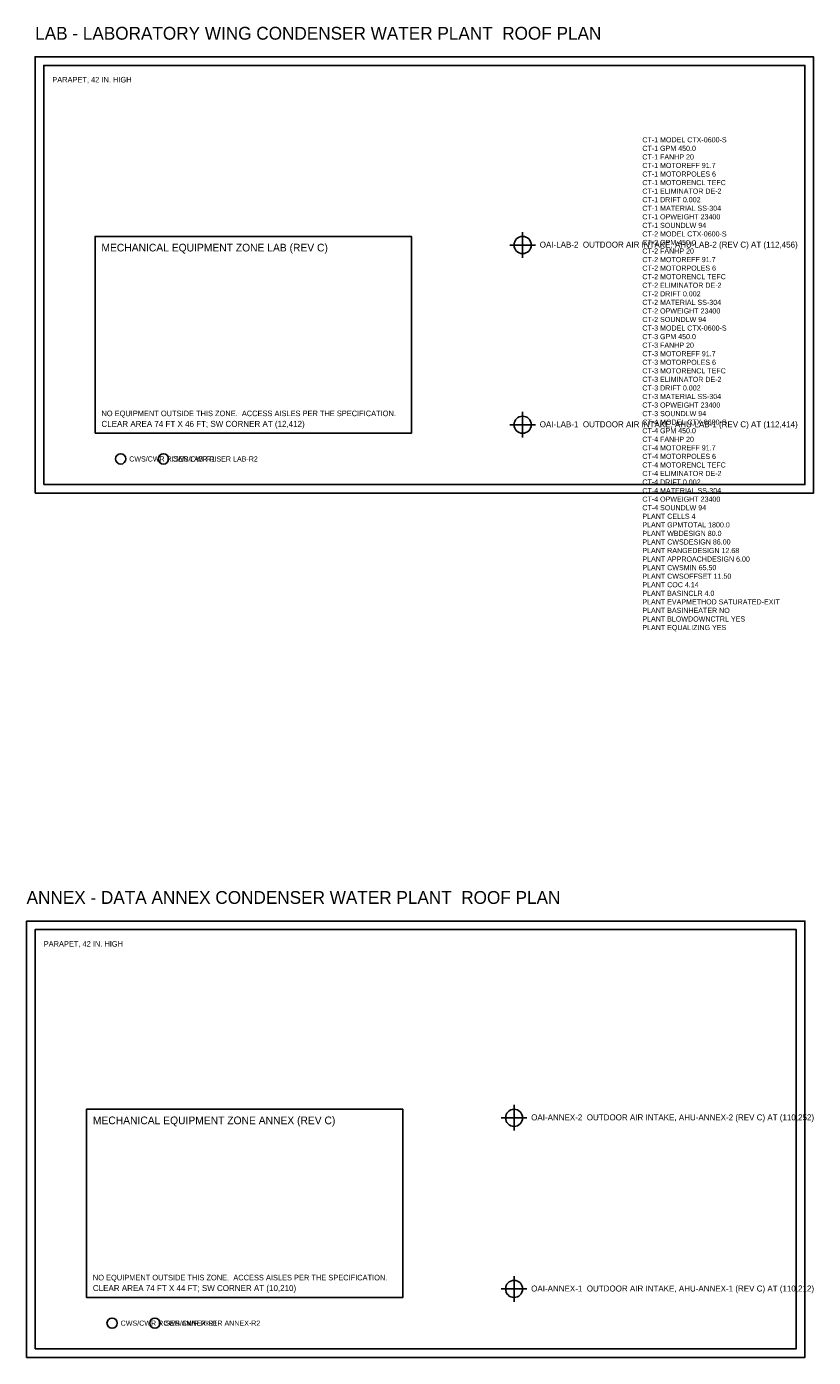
# Model space of a CAD drawing. Header units: feet. Extents: x -10 to 180, y -70 to 507.
# Tile 2 of 2: x -4 to 180, y 196 to 507. Entities that reach past the tile are written whole.
import ezdxf

# ---------------------------------------------------------------- set-up
doc = ezdxf.new("R2010")
doc.units = ezdxf.units.FT
for name, color, linetype in [('A-ROOF-OTLN', 8, 'Continuous'), ('A-ROOF-PRPT', 8, 'Continuous'), ('G-ANNO', 7, 'Continuous'), ('M-CTWR-SCHD', 7, 'Continuous'), ('M-CWTR-RISR', 5, 'Continuous'), ('M-EQPM-INTK', 1, 'Continuous'), ('M-EQPM-ZONE', 3, 'Continuous')]:
    doc.layers.add(name, color=color, linetype=linetype)

msp = doc.modelspace()

# ---------------------------------------------------------------- linework, layer by layer
at = {"layer": 'A-ROOF-OTLN'}
for points in [[(-2, 398), (180, 398), (180, 500), (-2, 500)], [(-4, 196), (178, 196), (178, 298), (-4, 298)]]:
    msp.add_lwpolyline(points, close=True, dxfattribs=at)
at = {"layer": 'A-ROOF-PRPT'}
for points in [[(0, 400), (178, 400), (178, 498), (0, 498)], [(-2, 198), (176, 198), (176, 296), (-2, 296)]]:
    msp.add_lwpolyline(points, close=True, dxfattribs=at)
at = {"layer": 'M-CWTR-RISR'}
for centre in [(18, 406), (28, 406), (16, 204), (26, 204)]:
    msp.add_circle(centre, 1.2, dxfattribs=at)
at = {"layer": 'M-EQPM-INTK'}
for p, q in [((112, 453), (112, 459)), ((109, 456), (115, 456)), ((112, 411), (112, 417)), ((109, 414), (115, 414)), ((107, 252), (113, 252)), ((110, 249), (110, 255)), ((110, 209), (110, 215)), ((107, 212), (113, 212))]:
    msp.add_line(p, q, dxfattribs=at)
for centre in [(112, 456), (112, 414), (110, 252), (110, 212)]:
    msp.add_circle(centre, 2, dxfattribs=at)
at = {"layer": 'M-EQPM-ZONE'}
for points in [[(12, 412), (86, 412), (86, 458), (12, 458)], [(10, 210), (84, 210), (84, 254), (10, 254)]]:
    msp.add_lwpolyline(points, close=True, dxfattribs=at)

# ---------------------------------------------------------------- texts
at = {"layer": 'G-ANNO'}
for s, height, p in [('LAB - LABORATORY WING CONDENSER WATER PLANT  ROOF PLAN', 3, (-2, 504)), ('PARAPET, 42 IN. HIGH', 1.3, (2, 494)), ('ANNEX - DATA ANNEX CONDENSER WATER PLANT  ROOF PLAN', 3, (-4, 302)), ('PARAPET, 42 IN. HIGH', 1.3, (0, 292))]:
    msp.add_text(s, height=height, dxfattribs=at).set_placement(p)
at = {"layer": 'M-CTWR-SCHD'}
for s, p in [('CT-1 MODEL CTX-0600-S', (140, 480)), ('CT-1 GPM 450.0', (140, 478)), ('CT-1 FANHP 20', (140, 476)), ('CT-1 MOTOREFF 91.7', (140, 474)), ('CT-1 MOTORPOLES 6', (140, 472)), ('CT-1 MOTORENCL TEFC', (140, 470)), ('CT-1 ELIMINATOR DE-2', (140, 468)), ('CT-1 DRIFT 0.002', (140, 466)), ('CT-1 MATERIAL SS-304', (140, 464)), ('CT-1 OPWEIGHT 23400', (140, 462)), ('CT-1 SOUNDLW 94', (140, 460)), ('CT-2 MODEL CTX-0600-S', (140, 458)), ('CT-2 GPM 450.0', (140, 456)), ('CT-2 FANHP 20', (140, 454)), ('CT-2 MOTOREFF 91.7', (140, 452)), ('CT-2 MOTORPOLES 6', (140, 450)), ('CT-2 MOTORENCL TEFC', (140, 448)), ('CT-2 ELIMINATOR DE-2', (140, 446)), ('CT-2 DRIFT 0.002', (140, 444)), ('CT-2 MATERIAL SS-304', (140, 442)), ('CT-2 OPWEIGHT 23400', (140, 440)), ('CT-2 SOUNDLW 94', (140, 438)), ('CT-3 MODEL CTX-0600-S', (140, 436)), ('CT-3 GPM 450.0', (140, 434)), ('CT-3 FANHP 20', (140, 432)), ('CT-3 MOTOREFF 91.7', (140, 430)), ('CT-3 MOTORPOLES 6', (140, 428)), ('CT-3 MOTORENCL TEFC', (140, 426)), ('CT-3 ELIMINATOR DE-2', (140, 424)), ('CT-3 DRIFT 0.002', (140, 422)), ('CT-3 MATERIAL SS-304', (140, 420)), ('CT-3 OPWEIGHT 23400', (140, 418)), ('CT-3 SOUNDLW 94', (140, 416)), ('CT-4 MODEL CTX-0600-S', (140, 414)), ('CT-4 GPM 450.0', (140, 412)), ('CT-4 FANHP 20', (140, 410)), ('CT-4 MOTOREFF 91.7', (140, 408)), ('CT-4 MOTORPOLES 6', (140, 406)), ('CT-4 MOTORENCL TEFC', (140, 404)), ('CT-4 ELIMINATOR DE-2', (140, 402)), ('CT-4 DRIFT 0.002', (140, 400)), ('CT-4 MATERIAL SS-304', (140, 398)), ('CT-4 OPWEIGHT 23400', (140, 396)), ('CT-4 SOUNDLW 94', (140, 394)), ('PLANT CELLS 4', (140, 392)), ('PLANT GPMTOTAL 1800.0', (140, 390)), ('PLANT WBDESIGN 80.0', (140, 388)), ('PLANT CWSDESIGN 86.00', (140, 386)), ('PLANT RANGEDESIGN 12.68', (140, 384)), ('PLANT APPROACHDESIGN 6.00', (140, 382)), ('PLANT CWSMIN 65.50', (140, 380)), ('PLANT CWSOFFSET 11.50', (140, 378)), ('PLANT COC 4.14', (140, 376)), ('PLANT BASINCLR 4.0', (140, 374)), ('PLANT EVAPMETHOD SATURATED-EXIT', (140, 372)), ('PLANT BASINHEATER NO', (140, 370)), ('PLANT BLOWDOWNCTRL YES', (140, 368)), ('PLANT EQUALIZING YES', (140, 366))]:
    msp.add_text(s, height=1.2, dxfattribs=at).set_placement(p)
at = {"layer": 'M-CWTR-RISR'}
for s, p in [('CWS/CWR RISER LAB-R1', (20, 405.4)), ('CWS/CWR RISER LAB-R2', (30, 405.4)), ('CWS/CWR RISER ANNEX-R1', (18, 203.4)), ('CWS/CWR RISER ANNEX-R2', (28, 203.4))]:
    msp.add_text(s, height=1.2, dxfattribs=at).set_placement(p)
at = {"layer": 'M-EQPM-INTK'}
for s, p in [('OAI-LAB-2  OUTDOOR AIR INTAKE, AHU-LAB-2 (REV C) AT (112,456)', (116, 455.4)), ('OAI-LAB-1  OUTDOOR AIR INTAKE, AHU-LAB-1 (REV C) AT (112,414)', (116, 413.4)), ('OAI-ANNEX-2  OUTDOOR AIR INTAKE, AHU-ANNEX-2 (REV C) AT (110,252)', (114, 251.4)), ('OAI-ANNEX-1  OUTDOOR AIR INTAKE, AHU-ANNEX-1 (REV C) AT (110,212)', (114, 211.4))]:
    msp.add_text(s, height=1.4, dxfattribs=at).set_placement(p)
at = {"layer": 'M-EQPM-ZONE'}
for s, height, p in [('MECHANICAL EQUIPMENT ZONE LAB (REV C)', 1.8, (13.5, 454.5)), ('NO EQUIPMENT OUTSIDE THIS ZONE.  ACCESS AISLES PER THE SPECIFICATION.', 1.3, (13.5, 416)), ('CLEAR AREA 74 FT X 46 FT; SW CORNER AT (12,412)', 1.4, (13.5, 413.5)), ('MECHANICAL EQUIPMENT ZONE ANNEX (REV C)', 1.8, (11.5, 250.5)), ('NO EQUIPMENT OUTSIDE THIS ZONE.  ACCESS AISLES PER THE SPECIFICATION.', 1.3, (11.5, 214)), ('CLEAR AREA 74 FT X 44 FT; SW CORNER AT (10,210)', 1.4, (11.5, 211.5))]:
    msp.add_text(s, height=height, dxfattribs=at).set_placement(p)

doc.saveas('drawing.dxf')
